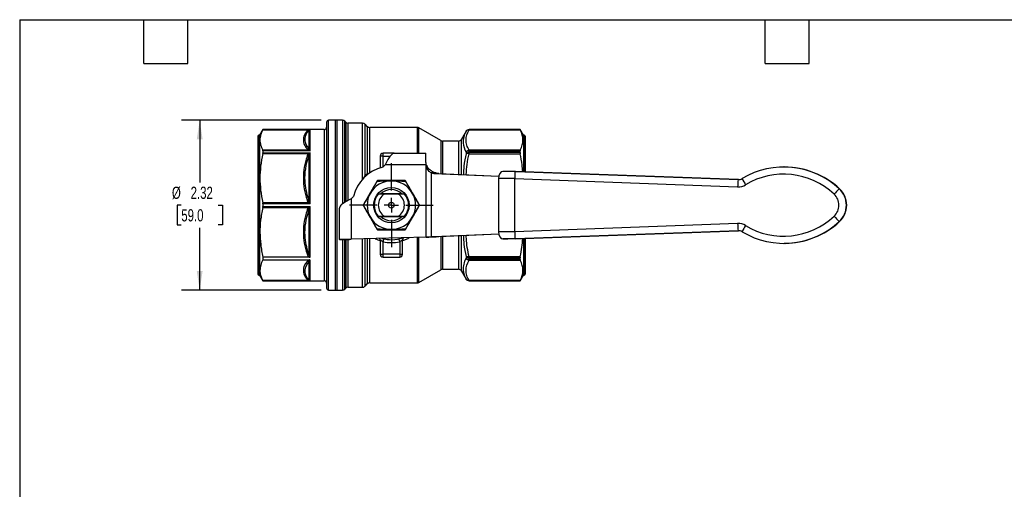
# Model space of a CAD drawing. Header units: inches. Extents: x 0.5 to 21.5, y 0.5 to 16.5.
# Tile 7 of 12: x 0.5 to 14, y 10.1 to 16.5. Entities that reach past the tile are written whole.
import ezdxf

# ---------------------------------------------------------------- set-up
doc = ezdxf.new("R2010")
doc.units = ezdxf.units.IN
doc.header["$LTSCALE"] = 2
doc.header["$MEASUREMENT"] = 0
doc.linetypes.add('SLD-Center', pattern=[0.75, 0.6, -0.05, 0.05, -0.05])
doc.linetypes.add('SLD-Solid', pattern=[0])
doc.layers.add('CENTER', color=40, linetype='SLD-Center')
doc.layers.add('DIMENSIONS', color=140, linetype='SLD-Solid', lineweight=25)
doc.layers.add('TEXT', color=140, linetype='SLD-Solid', lineweight=25)
doc.styles.add('SLDTEXTSTYLE0', font='TXT', dxfattribs={"width": 0.7})
doc.dimstyles.new('SLDDIMSTYLE0', dxfattribs={"dimtxt": 0.169922, "dimasz": 0.26, "dimexe": 0, "dimexo": 0.0625, "dimgap": 0.04248, "dimtad": 0, "dimtih": 1, "dimtoh": 1, "dimrnd": 1e-09, "dimzin": 12, "dimdsep": 46, "dimtxsty": 'SLDTEXTSTYLE0', "dimsah": 1, "dimcen": 0.09, "dimadec": 0, "dimazin": 3, "dimtfac": 1, "dimtofl": 0, "dimtmove": 0, "dimatfit": 3, "dimfxl": 0, "dimfrac": 2, "dimtolj": 1, "dimtzin": 12, "dimarcsym": 0})

# ---------------------------------------------------------------- blocks, each defined once
blk = doc.blocks.new('_D_6')
at = {"layer": 'DIMENSIONS'}
for p, q in [((4.627, 15.126), (2.713, 15.126)), ((2.963, 15.126), (2.963, 14.273)), ((2.711, 13.965), (2.654, 13.965)), ((2.654, 13.965), (2.654, 13.695)), ((3.216, 13.965), (3.273, 13.965)), ((3.273, 13.965), (3.273, 13.695)), ((2.654, 13.695), (2.711, 13.695)), ((2.963, 12.804), (2.963, 13.657)), ((3.273, 13.695), (3.216, 13.695)), ((4.627, 12.804), (2.713, 12.804))]:
    blk.add_line(p, q, dxfattribs=at)
for points in [[(2.963, 15.126), (2.923, 14.866), (3.003, 14.866)], [(2.963, 12.804), (3.003, 13.064), (2.923, 13.064)]]:
    blk.add_solid(points, dxfattribs=at)
at = {"layer": 'DIMENSIONS', "char_height": 0.1667, "attachment_point": 1, "style": 'SLDTEXTSTYLE0'}
for s, insert in [('%%c', (2.583, 14.218)), ('2.32', (2.839, 14.218)), ('59.0', (2.711, 13.91))]:
    blk.add_mtext(s, dxfattribs=dict(at, insert=insert))
blk = doc.blocks.new('SW_CENTERMARKSYMBOL_1')
at = {"layer": 'CENTER', "color": 0}
for p, q in [((0, 0.2), (0, 0.572)), ((-0.2, 0), (-0.572, 0)), ((0, 0), (-0.1, 0)), ((0, 0), (0, 0.1)), ((0, 0), (0, -0.1)), ((0, 0), (0.1, 0)), ((0.2, 0), (0.572, 0)), ((0, -0.2), (0, -0.572))]:
    blk.add_line(p, q, dxfattribs=at)

msp = doc.modelspace()

# ---------------------------------------------------------------- linework, layer by layer
for p, q in [((4.699, 15.099), (4.699, 12.831)), ((4.841, 15.126), (4.727, 15.126)), ((4.727, 12.804), (4.727, 15.126)), ((4.916, 15.126), (4.817, 15.126)), ((4.817, 15.126), (4.817, 12.804)), ((4.841, 15.126), (4.841, 13.521)), ((4.916, 15.126), (4.916, 13.982)), ((4.961, 15.101), (4.949, 15.113)), ((4.949, 14.005), (4.949, 15.113)), ((4.961, 15.101), (4.961, 14.012)), ((3.827, 14.998), (3.782, 14.92)), ((3.826, 14.996), (4.454, 14.996)), ((4.668, 14.998), (3.827, 14.998)), ((3.827, 14.998), (4.476, 14.998)), ((3.827, 14.998), (3.827, 14.998)), ((4.454, 14.986), (4.454, 14.745)), ((4.476, 14.71), (4.476, 14.998)), ((4.668, 14.998), (4.668, 12.932)), ((5.191, 15.087), (4.994, 15.087)), ((4.994, 14.03), (4.994, 15.087)), ((5.191, 14.322), (5.191, 15.087)), ((5.256, 15.042), (5.225, 15.073)), ((5.225, 14.375), (5.225, 15.073)), ((5.256, 15.042), (5.256, 14.396)), ((5.938, 15.028), (5.29, 15.028)), ((5.29, 14.407), (5.29, 15.028)), ((5.938, 15.028), (5.938, 14.674)), ((6.264, 14.847), (5.962, 15.022)), ((5.962, 14.674), (5.962, 15.022)), ((6.607, 14.975), (6.543, 14.865)), ((6.607, 14.975), (6.607, 14.975)), ((7.347, 14.998), (6.648, 14.998)), ((6.648, 14.995), (6.648, 14.998)), ((7.347, 14.998), (6.648, 14.998)), ((6.648, 14.998), (6.648, 14.998)), ((6.648, 14.995), (7.348, 14.995)), ((7.392, 14.92), (7.347, 14.998)), ((7.347, 14.998), (7.347, 14.998)), ((3.758, 14.908), (3.758, 13.022)), ((3.782, 14.92), (3.77, 14.92)), ((3.77, 14.92), (3.77, 13.01)), ((3.782, 14.92), (3.782, 13.01)), ((6.264, 14.847), (6.264, 14.397)), ((6.503, 14.841), (6.288, 14.841)), ((6.288, 14.396), (6.288, 14.841)), ((6.503, 14.841), (6.503, 14.387)), ((6.543, 14.385), (6.543, 14.865)), ((7.404, 14.92), (7.392, 14.92)), ((7.392, 14.92), (7.392, 14.422)), ((7.404, 14.92), (7.404, 14.422)), ((7.416, 14.908), (7.416, 14.422)), ((4.454, 14.716), (3.826, 14.716)), ((3.827, 14.71), (3.827, 14.681)), ((4.476, 14.71), (3.827, 14.71)), ((6.607, 14.691), (6.607, 14.667)), ((6.648, 14.708), (6.648, 14.718)), ((7.348, 14.718), (6.648, 14.718)), ((6.648, 14.683), (6.648, 14.708)), ((6.648, 14.708), (7.347, 14.708)), ((7.347, 14.683), (7.347, 14.708)), ((3.826, 14.671), (4.454, 14.671)), ((3.827, 14.681), (4.476, 14.681)), ((4.454, 14.628), (4.454, 14.048)), ((4.476, 13.985), (4.476, 14.681)), ((5.431, 14.634), (5.431, 14.474)), ((5.471, 14.634), (5.431, 14.634)), ((5.471, 14.634), (5.471, 14.674)), ((5.625, 14.674), (5.471, 14.674)), ((5.471, 14.487), (5.471, 14.634)), ((5.471, 14.634), (5.568, 14.634)), ((5.625, 14.674), (6.057, 14.674)), ((6.057, 14.59), (6.057, 14.674)), ((6.648, 14.669), (6.648, 14.683)), ((7.347, 14.683), (6.648, 14.683)), ((6.648, 14.669), (7.348, 14.669)), ((5.467, 14.483), (5.5, 14.516)), ((6.061, 14.516), (5.5, 14.516)), ((6.061, 13.528), (6.061, 14.516)), ((6.062, 14.516), (6.063, 14.516)), ((6.062, 14.516), (6.062, 14.516)), ((10.33, 14.314), (7.278, 14.426)), ((7.282, 14.426), (7.278, 14.426)), ((7.282, 14.426), (10.334, 14.314)), ((10.96, 14.487), (10.956, 14.487)), ((5.256, 14.396), (5.262, 14.385)), ((6.129, 14.406), (6.129, 13.531)), ((6.198, 14.406), (6.129, 14.406)), ((6.168, 14.398), (7.057, 14.36)), ((6.237, 14.398), (6.168, 14.398)), ((6.237, 14.398), (7.057, 14.363)), ((7.053, 14.328), (7.053, 13.602)), ((7.275, 13.602), (7.275, 14.328)), ((7.275, 14.328), (10.323, 14.216)), ((10.334, 14.314), (10.33, 14.314)), ((11.718, 14.188), (11.714, 14.188)), ((5.034, 14.05), (5.067, 14.083)), ((5.034, 14.05), (5.034, 13.499)), ((5.726, 14.122), (5.444, 14.122)), ((5.445, 14.123), (5.725, 14.123)), ((5.682, 14.116), (5.487, 14.116)), ((4.454, 13.997), (3.826, 13.997)), ((3.826, 13.933), (4.454, 13.933)), ((3.827, 13.985), (3.827, 13.945)), ((4.476, 13.985), (3.827, 13.985)), ((3.827, 13.945), (4.476, 13.945)), ((4.454, 13.882), (4.454, 13.302)), ((4.476, 13.257), (4.476, 13.945)), ((4.876, 13.496), (4.876, 13.925)), ((5.444, 13.808), (5.726, 13.808)), ((5.725, 13.807), (5.445, 13.807)), ((5.487, 13.814), (5.682, 13.814)), ((11.718, 13.742), (11.714, 13.742)), ((10.323, 13.714), (7.275, 13.602)), ((7.278, 13.503), (10.33, 13.616)), ((10.334, 13.616), (7.283, 13.503)), ((10.33, 13.616), (10.334, 13.616)), ((4.841, 13.521), (4.841, 12.804)), ((5.014, 13.496), (4.876, 13.496)), ((4.876, 13.496), (4.876, 13.493)), ((5.014, 13.493), (4.876, 13.493)), ((4.916, 13.493), (4.916, 12.804)), ((4.949, 12.817), (4.949, 13.493)), ((4.961, 13.493), (4.961, 12.829)), ((4.994, 12.843), (4.994, 13.493)), ((5.014, 13.496), (5.014, 13.493)), ((6.061, 13.528), (5.034, 13.499)), ((5.191, 12.843), (5.191, 13.504)), ((5.225, 12.857), (5.225, 13.505)), ((5.256, 13.506), (5.256, 12.888)), ((5.29, 12.902), (5.29, 13.506)), ((5.431, 13.491), (5.431, 13.296)), ((5.738, 13.296), (5.738, 13.491)), ((5.938, 13.524), (5.938, 12.902)), ((5.962, 12.908), (5.962, 13.525)), ((6.168, 13.532), (6.129, 13.531)), ((6.129, 13.531), (6.198, 13.531)), ((7.057, 13.57), (6.168, 13.532)), ((6.237, 13.532), (6.168, 13.532)), ((6.237, 13.532), (6.198, 13.531)), ((7.057, 13.567), (6.237, 13.532)), ((6.264, 13.533), (6.264, 13.083)), ((6.288, 13.089), (6.288, 13.534)), ((6.503, 13.543), (6.503, 13.089)), ((6.543, 13.065), (6.543, 13.545)), ((7.11, 13.503), (7.178, 13.503)), ((7.283, 13.503), (7.278, 13.503)), ((7.392, 13.507), (7.392, 13.01)), ((7.404, 13.508), (7.404, 13.01)), ((7.416, 13.508), (7.416, 13.022)), ((5.471, 13.296), (5.471, 13.466)), ((5.699, 13.466), (5.699, 13.296)), ((10.956, 13.443), (10.96, 13.443)), ((3.827, 13.253), (3.827, 13.216)), ((4.46, 13.253), (3.827, 13.253)), ((3.827, 13.216), (4.46, 13.216)), ((4.476, 12.932), (4.476, 13.212)), ((5.431, 13.296), (5.471, 13.296)), ((5.699, 13.296), (5.471, 13.296)), ((5.471, 13.256), (5.471, 13.296)), ((5.471, 13.256), (5.699, 13.256)), ((5.699, 13.296), (5.738, 13.296)), ((5.699, 13.296), (5.699, 13.256)), ((6.607, 13.263), (6.607, 13.239)), ((7.348, 13.261), (6.648, 13.261)), ((6.648, 13.247), (6.648, 13.261)), ((6.648, 13.247), (7.347, 13.247)), ((6.648, 13.222), (6.648, 13.247)), ((7.347, 13.222), (6.648, 13.222)), ((6.648, 13.212), (6.648, 13.222)), ((6.648, 13.212), (7.348, 13.212)), ((7.347, 13.222), (7.347, 13.247)), ((4.454, 13.185), (4.454, 12.944)), ((5.962, 12.908), (6.264, 13.083)), ((6.288, 13.089), (6.503, 13.089)), ((3.77, 13.01), (3.782, 13.01)), ((3.782, 13.01), (3.827, 12.932)), ((4.454, 12.934), (3.826, 12.934)), ((6.543, 13.065), (6.607, 12.955)), ((6.607, 12.955), (6.607, 12.955)), ((7.348, 12.935), (6.648, 12.935)), ((6.648, 12.932), (6.648, 12.935)), ((7.347, 12.932), (7.392, 13.01)), ((7.392, 13.01), (7.404, 13.01)), ((3.827, 12.932), (4.668, 12.932)), ((3.827, 12.932), (3.827, 12.932)), ((4.476, 12.932), (3.827, 12.932)), ((4.727, 12.804), (4.841, 12.804)), ((4.817, 12.804), (4.916, 12.804)), ((4.949, 12.817), (4.961, 12.829)), ((4.994, 12.843), (5.191, 12.843)), ((5.225, 12.857), (5.256, 12.888)), ((5.29, 12.902), (5.938, 12.902)), ((6.648, 12.932), (7.347, 12.932)), ((6.648, 12.932), (7.347, 12.932)), ((6.648, 12.932), (6.648, 12.932)), ((7.347, 12.932), (7.347, 12.932))]:
    msp.add_line(p, q)
at = {"flags": 128}
for points in [[(7.278, 14.426), (7.256, 14.426), (7.234, 14.426), (7.212, 14.426), (7.19, 14.426), (7.169, 14.426), (7.149, 14.426), (7.129, 14.426), (7.11, 14.426)], [(7.275, 14.328), (7.245, 14.328), (7.216, 14.328), (7.187, 14.328), (7.159, 14.328), (7.131, 14.328), (7.104, 14.328), (7.078, 14.328), (7.053, 14.328)], [(7.275, 13.602), (7.245, 13.602), (7.216, 13.602), (7.187, 13.602), (7.159, 13.602), (7.131, 13.602), (7.104, 13.602), (7.078, 13.602), (7.053, 13.602)], [(7.278, 13.503), (7.256, 13.503), (7.234, 13.503), (7.212, 13.503), (7.19, 13.503), (7.169, 13.503), (7.149, 13.503), (7.129, 13.503), (7.11, 13.503)], [(7.283, 13.503), (7.269, 13.503), (7.255, 13.503), (7.241, 13.503), (7.228, 13.503), (7.215, 13.503), (7.202, 13.503), (7.19, 13.503), (7.178, 13.503)]]:
    msp.add_lwpolyline(points, dxfattribs=at)
for radius in [0.242, 0.0394, 0.00511]:
    msp.add_circle((5.585, 13.965), radius)
for centre, radius, start, end in [((4.727, 15.099), 0.0276, 90, 180), ((4.916, 15.079), 0.0472, 45, 90), ((4.994, 15.134), 0.0472, 225, 270), ((4.668, 15.03), 0.0315, 270, 0), ((5.191, 15.04), 0.0472, 45, 90), ((5.29, 15.075), 0.0472, 225, 270), ((5.938, 14.981), 0.0472, 60, 90), ((6.648, 14.951), 0.0472, 90, 150), ((6.648, 14.951), 0.0472, 89.9985, 149.9946), ((3.77, 14.908), 0.0118, 90, 180), ((6.288, 14.888), 0.0472, 240, 270), ((6.503, 14.888), 0.0472, 270, 330), ((7.404, 14.908), 0.0118, 0, 90), ((6.646, 14.655), 0.0526, 87.6544, 137.4232), ((5.471, 14.634), 0.0394, 90, 180), ((6.646, 14.63), 0.0535, 87.5324, 136.2063), ((5.585, 13.965), 0.531, 102.8396, 167.1604), ((10.956, 13.376), 1.111, 47.0085, 120.9951), ((10.96, 13.375), 1.111, 47.0108, 89.9973), ((5.585, 13.965), 0.331, 90, 150), ((5.396, 14.292), 0.00787, 90, 150), ((5.585, 13.965), 0.331, 30, 90), ((5.774, 14.292), 0.00787, 30, 90), ((6.173, 14.518), 0.12, 248.5938, 267.4995), ((6.242, 14.518), 0.12, 248.5938, 267.4995), ((11.035, 14.214), 0.712, 171.9271, 179.8702), ((10.334, 14.412), 0.0983, 267.892, 300.996), ((11.08, 14.661), 0.771, 205.6236, 212.8121), ((10.953, 13.376), 1.013, 47.0085, 120.9952), ((5.585, 13.965), 0.212, 45.784, 133.9556), ((10.33, 14.412), 0.197, 267.892, 300.996), ((12.429, 13.418), 1.051, 132.8727, 138.3666), ((11.506, 13.965), 0.305, 312.9963, 47.0081), ((11.51, 13.965), 0.305, 312.9963, 47.0081), ((5.585, 13.965), 0.331, 150, 210), ((5.585, 13.965), 0.236, 140.3943, 219.6057), ((5.585, 13.965), 0.179, 122.9193, 237.0807), ((5.585, 13.965), 0.179, 302.9193, 57.0807), ((5.585, 13.965), 0.236, 320.3943, 39.6057), ((5.585, 13.965), 0.331, 330, 30), ((11.502, 13.965), 0.207, 312.9963, 47.0082), ((5.208, 13.965), 0.00787, 150, 210), ((5.962, 13.965), 0.00787, 330, 30), ((5.585, 13.965), 0.331, 210, 270), ((5.585, 13.965), 0.212, 225.8704, 314.0252), ((5.585, 13.965), 0.331, 270, 330), ((10.956, 14.554), 1.111, 239.0094, 312.9958), ((10.953, 14.554), 1.013, 239.0093, 312.996), ((10.96, 14.555), 1.111, 270.0027, 312.9936), ((12.429, 14.512), 1.051, 221.6379, 227.1314), ((5.396, 13.638), 0.00787, 210, 270), ((5.774, 13.638), 0.00787, 270, 330), ((10.33, 13.518), 0.197, 59.0084, 92.1124), ((11.035, 13.716), 0.712, 180.1343, 188.0773), ((10.334, 13.518), 0.0983, 59.0084, 92.1124), ((11.08, 13.269), 0.771, 147.1923, 154.3811), ((5.585, 13.965), 0.472, 253.941, 289.2363), ((5.585, 13.965), 0.512, 257.1102, 282.8898), ((5.471, 13.296), 0.0394, 180, 270), ((5.699, 13.296), 0.0394, 270, 0), ((6.646, 13.3), 0.0535, 223.7937, 272.4676), ((6.646, 13.275), 0.0526, 222.5768, 272.3456), ((6.288, 13.042), 0.0472, 90, 120), ((6.503, 13.042), 0.0472, 30, 90), ((3.77, 13.022), 0.0118, 180, 270), ((6.648, 12.979), 0.0472, 210, 270), ((6.648, 12.979), 0.0472, 210.0054, 270.0015), ((7.404, 13.022), 0.0118, 270, 0), ((4.668, 12.9), 0.0315, 0, 90), ((4.727, 12.831), 0.0276, 180, 270), ((4.916, 12.851), 0.0472, 270, 315), ((4.994, 12.796), 0.0472, 90, 135), ((5.191, 12.89), 0.0472, 270, 315), ((5.29, 12.855), 0.0472, 90, 135), ((5.938, 12.949), 0.0472, 270, 300)]:
    msp.add_arc(centre, radius, start, end)
for centre, ratio, start_param, end_param in [((7.11, 14.328), 0.57537, 6.283184, 7.85398), ((7.278, 14.328), 0.034876, 6.283184, 7.85398), ((7.11, 13.602), 0.57537, 1.570795, 3.141591), ((7.278, 13.602), 0.034876, 1.570795, 3.141591)]:
    msp.add_ellipse(centre, major_axis=(0, 0.0985), ratio=ratio, start_param=start_param, end_param=end_param)
for points, knots in [([(3.826, 14.996), (3.813, 14.971), (3.803, 14.947), (3.791, 14.901), (3.787, 14.879), (3.787, 14.834), (3.791, 14.811), (3.803, 14.765), (3.813, 14.741), (3.826, 14.716)], [0, 0, 0, 0, 0.25, 0.25, 0.5, 0.5, 0.75, 0.75, 1, 1, 1, 1]), ([(4.431, 14.979), (4.4, 14.939), (4.381, 14.898), (4.381, 14.835), (4.385, 14.815), (4.403, 14.773), (4.416, 14.753), (4.431, 14.733)], [0, 0, 0, 0, 0.5, 0.5, 0.75, 0.75, 1, 1, 1, 1]), ([(4.454, 14.745), (4.426, 14.778), (4.385, 14.858), (4.417, 14.941), (4.454, 14.986)], [0, 0, 0, 0, 0.707436, 1.650685, 1.650685, 1.650685, 1.650685]), ([(4.465, 14.996), (4.468, 14.997), (4.472, 14.998), (4.476, 14.998), (4.476, 14.998), (4.476, 14.998)], [-0.08206181, -0.08206181, -0.08206181, -0.08206181, -0.00159889, -0.00159889, 0, 0, 0, 0]), ([(6.607, 14.975), (6.578, 14.923), (6.553, 14.828), (6.585, 14.732), (6.607, 14.691)], [1.467113, 1.467113, 1.467113, 1.467113, 2.526293, 3.320679, 3.320679, 3.320679, 3.320679]), ([(6.607, 14.975), (6.608, 14.976), (6.609, 14.977), (6.611, 14.98), (6.612, 14.982), (6.615, 14.985), (6.619, 14.988), (6.626, 14.992), (6.634, 14.994), (6.641, 14.995), (6.645, 14.995), (6.647, 14.995), (6.648, 14.995)], [0, 0, 0, 0, 0.0689, 0.13357, 0.194009, 0.250235, 0.384192, 0.500323, 0.749837, 0.874882, 0.937338, 1, 1, 1, 1]), ([(6.648, 14.718), (6.635, 14.74), (6.625, 14.763), (6.612, 14.81), (6.608, 14.833), (6.608, 14.903), (6.623, 14.949), (6.648, 14.995)], [0, 0, 0, 0, 0.25, 0.25, 0.5, 0.5, 1, 1, 1, 1]), ([(7.348, 14.718), (7.361, 14.742), (7.371, 14.766), (7.383, 14.811), (7.386, 14.834), (7.386, 14.878), (7.383, 14.901), (7.371, 14.947), (7.361, 14.97), (7.348, 14.995)], [0, 0, 0, 0, 0.25, 0.25, 0.5, 0.5, 0.75, 0.75, 1, 1, 1, 1]), ([(4.476, 14.71), (4.476, 14.71), (4.476, 14.71), (4.472, 14.715), (4.468, 14.72), (4.465, 14.724)], [-0.00159889, -0.00159889, -0.00159889, -0.00159889, 0, 0, 0.08046292, 0.08046292, 0.08046292, 0.08046292]), ([(3.826, 14.671), (3.813, 14.611), (3.803, 14.554), (3.791, 14.443), (3.787, 14.388), (3.787, 14.28), (3.791, 14.225), (3.803, 14.114), (3.813, 14.057), (3.826, 13.997)], [0, 0, 0, 0, 0.25, 0.25, 0.5, 0.5, 0.75, 0.75, 1, 1, 1, 1]), ([(4.431, 14.631), (4.4, 14.535), (4.381, 14.435), (4.381, 14.284), (4.385, 14.234), (4.403, 14.134), (4.416, 14.085), (4.431, 14.038)], [0, 0, 0, 0, 0.5, 0.5, 0.75, 0.75, 1, 1, 1, 1]), ([(4.454, 14.048), (4.426, 14.128), (4.385, 14.323), (4.417, 14.521), (4.454, 14.628)], [0, 0, 0, 0, 0.707444, 1.650702, 1.650702, 1.650702, 1.650702]), ([(4.465, 14.664), (4.468, 14.67), (4.472, 14.676), (4.476, 14.681), (4.476, 14.681), (4.476, 14.681)], [-0.08206183, -0.08206183, -0.08206183, -0.08206183, -0.00160097, -0.00160097, 0, 0, 0, 0]), ([(5.625, 14.674), (5.619, 14.674), (5.613, 14.672), (5.596, 14.665), (5.584, 14.655), (5.561, 14.627), (5.55, 14.609), (5.531, 14.578), (5.525, 14.566), (5.516, 14.547), (5.512, 14.541), (5.506, 14.529), (5.503, 14.522), (5.5, 14.516)], [0, 0, 0, 0, 0.0980473, 0.0980473, 0.2946367, 0.2946367, 0.4912168, 0.4912168, 0.5987893, 0.5987893, 0.6525266, 0.6525266, 0.7062656, 0.7062656, 0.7062656, 0.7062656]), ([(6.062, 14.516), (6.062, 14.519), (6.061, 14.524), (6.061, 14.531), (6.06, 14.539), (6.059, 14.547), (6.059, 14.554), (6.058, 14.562), (6.058, 14.569), (6.058, 14.576), (6.057, 14.583), (6.057, 14.588), (6.057, 14.59)], [0, 0, 0, 0, 0.09923, 0.198585, 0.298084, 0.397741, 0.497576, 0.597605, 0.697846, 0.798314, 0.899026, 1, 1, 1, 1]), ([(6.607, 14.667), (6.595, 14.611), (6.576, 14.517), (6.572, 14.422), (6.571, 14.384)], [0, 0, 0, 0, 0.602591, 1, 1, 1, 1]), ([(6.61, 14.382), (6.612, 14.429), (6.618, 14.525), (6.638, 14.62), (6.648, 14.669)], [0, 0, 0, 0, 0.486328, 1, 1, 1, 1]), ([(7.382, 14.423), (7.38, 14.454), (7.375, 14.537), (7.359, 14.618), (7.348, 14.669)], [0, 0, 0, 0, 0.381687, 1, 1, 1, 1]), ([(6.129, 14.406), (6.125, 14.409), (6.121, 14.412), (6.112, 14.418), (6.108, 14.422), (6.097, 14.434), (6.09, 14.443), (6.079, 14.463), (6.074, 14.473), (6.067, 14.494), (6.064, 14.505), (6.062, 14.516)], [0, 0, 0, 0, 0.125, 0.125, 0.25, 0.25, 0.5, 0.5, 0.75, 0.75, 1, 1, 1, 1]), ([(6.063, 14.516), (6.066, 14.509), (6.069, 14.502), (6.077, 14.488), (6.081, 14.482), (6.091, 14.47), (6.096, 14.464), (6.108, 14.454), (6.114, 14.449), (6.132, 14.435), (6.145, 14.427), (6.172, 14.415), (6.185, 14.41), (6.198, 14.406)], [0, 0, 0, 0, 0.125, 0.125, 0.25, 0.25, 0.375, 0.375, 0.5, 0.5, 0.75, 0.75, 1, 1, 1, 1]), ([(5.389, 14.296), (5.359, 14.243), (5.327, 14.187), (5.279, 14.105), (5.263, 14.077), (5.232, 14.023), (5.216, 13.995), (5.201, 13.969)], [0, 0, 0, 0, 0.5, 0.5, 0.75, 0.75, 1, 1, 1, 1]), ([(5.225, 14.375), (5.22, 14.365), (5.213, 14.351), (5.205, 14.335), (5.203, 14.33)], [0, 0, 0, 0, 0.716218, 1, 1, 1, 1]), ([(5.225, 14.375), (5.227, 14.371), (5.229, 14.366), (5.233, 14.363), (5.234, 14.362)], [0, 0, 0, 0, 0.810451, 1, 1, 1, 1]), ([(5.272, 14.391), (5.272, 14.392), (5.269, 14.392), (5.263, 14.393), (5.258, 14.395), (5.256, 14.396)], [0, 0, 0, 0, 0.021343, 0.510671, 1, 1, 1, 1]), ([(5.394, 14.295), (5.393, 14.296), (5.391, 14.296), (5.39, 14.296), (5.389, 14.296)], [0, 0, 0, 0, 0.571429, 1, 1, 1, 1]), ([(5.396, 14.3), (5.396, 14.3), (5.395, 14.299), (5.394, 14.297), (5.394, 14.295)], [0, 0, 0, 0, 0.428571, 1, 1, 1, 1]), ([(5.394, 14.295), (5.447, 14.295), (5.511, 14.296), (5.576, 14.296), (5.585, 14.296)], [0, 0, 0, 0, 0.4167723, 0.4861937, 0.4861937, 0.4861937, 0.4861937]), ([(5.774, 14.3), (5.712, 14.3), (5.649, 14.3), (5.553, 14.3), (5.521, 14.3), (5.458, 14.3), (5.427, 14.3), (5.396, 14.3)], [0, 0, 0, 0, 0.5, 0.5, 0.75, 0.75, 1, 1, 1, 1]), ([(5.776, 14.295), (5.775, 14.297), (5.775, 14.299), (5.774, 14.3), (5.774, 14.3)], [0, 0, 0, 0, 0.571429, 1, 1, 1, 1]), ([(5.78, 14.296), (5.78, 14.296), (5.779, 14.296), (5.777, 14.296), (5.776, 14.295)], [0, 0, 0, 0, 0.428571, 1, 1, 1, 1]), ([(5.776, 14.295), (5.802, 14.249), (5.835, 14.194), (5.867, 14.138), (5.871, 14.13)], [0, 0, 0, 0, 0.4167723, 0.4861937, 0.4861937, 0.4861937, 0.4861937]), ([(5.969, 13.969), (5.938, 14.022), (5.907, 14.077), (5.859, 14.16), (5.843, 14.187), (5.811, 14.242), (5.796, 14.269), (5.78, 14.296)], [0, 0, 0, 0, 0.5, 0.5, 0.75, 0.75, 1, 1, 1, 1]), ([(5.034, 14.05), (5.022, 14.045), (5.011, 14.039), (4.977, 14.021), (4.956, 14.01), (4.92, 13.986), (4.905, 13.975), (4.888, 13.957), (4.884, 13.95), (4.879, 13.941), (4.878, 13.938), (4.877, 13.931), (4.876, 13.928), (4.876, 13.925)], [0, 0, 0, 0, 0.0980473, 0.0980473, 0.2946367, 0.2946367, 0.4912168, 0.4912168, 0.5987893, 0.5987893, 0.6525266, 0.6525266, 0.7062656, 0.7062656, 0.7062656, 0.7062656]), ([(5.204, 13.965), (5.23, 14.011), (5.262, 14.067), (5.294, 14.122), (5.299, 14.13)], [0, 0, 0, 0, 0.4166628, 0.4861561, 0.4861561, 0.4861561, 0.4861561]), ([(5.487, 14.116), (5.475, 14.116), (5.462, 14.116), (5.434, 14.116), (5.419, 14.116), (5.403, 14.116)], [0, 0, 0, 0, 0.5, 0.5, 1, 1, 1, 1]), ([(5.767, 14.116), (5.751, 14.116), (5.736, 14.116), (5.708, 14.116), (5.695, 14.116), (5.682, 14.116)], [0, 0, 0, 0, 0.5, 0.5, 1, 1, 1, 1]), ([(3.826, 13.933), (3.813, 13.873), (3.803, 13.815), (3.79, 13.703), (3.787, 13.648), (3.788, 13.539), (3.791, 13.484), (3.804, 13.371), (3.814, 13.314), (3.827, 13.253)], [0, 0, 0, 0, 0.25, 0.25, 0.5, 0.5, 0.75, 0.75, 1, 1, 1, 1]), ([(4.431, 13.892), (4.4, 13.797), (4.381, 13.696), (4.381, 13.546), (4.385, 13.495), (4.403, 13.396), (4.416, 13.347), (4.431, 13.299)], [0, 0, 0, 0, 0.5, 0.5, 0.75, 0.75, 1, 1, 1, 1]), ([(4.454, 13.302), (4.426, 13.382), (4.385, 13.578), (4.417, 13.775), (4.454, 13.882)], [0, 0, 0, 0, 0.707436, 1.650685, 1.650685, 1.650685, 1.650685]), ([(4.476, 13.985), (4.476, 13.986), (4.476, 13.986), (4.472, 13.993), (4.468, 14.001), (4.465, 14.008)], [-0.00160097, -0.00160097, -0.00160097, -0.00160097, 0, 0, 0.08046087, 0.08046087, 0.08046087, 0.08046087]), ([(4.465, 13.922), (4.468, 13.929), (4.472, 13.937), (4.476, 13.944), (4.476, 13.945), (4.476, 13.945)], [-0.08206188, -0.08206188, -0.08206188, -0.08206188, -0.00160652, -0.00160652, 0, 0, 0, 0]), ([(5.201, 13.969), (5.201, 13.969), (5.201, 13.968), (5.202, 13.966), (5.204, 13.965)], [0, 0, 0, 0, 0.428571, 1, 1, 1, 1]), ([(5.204, 13.965), (5.202, 13.964), (5.201, 13.962), (5.201, 13.961), (5.201, 13.961)], [0, 0, 0, 0, 0.571429, 1, 1, 1, 1]), ([(5.201, 13.961), (5.231, 13.908), (5.263, 13.853), (5.311, 13.77), (5.327, 13.743), (5.358, 13.688), (5.374, 13.661), (5.389, 13.634)], [0, 0, 0, 0, 0.5, 0.5, 0.75, 0.75, 1, 1, 1, 1]), ([(5.78, 13.634), (5.796, 13.661), (5.811, 13.688), (5.843, 13.743), (5.859, 13.77), (5.907, 13.853), (5.938, 13.908), (5.969, 13.961)], [0, 0, 0, 0, 0.25, 0.25, 0.5, 0.5, 1, 1, 1, 1]), ([(5.966, 13.965), (5.967, 13.966), (5.969, 13.968), (5.969, 13.969), (5.969, 13.969)], [0, 0, 0, 0, 0.571429, 1, 1, 1, 1]), ([(5.969, 13.961), (5.969, 13.961), (5.969, 13.962), (5.967, 13.964), (5.966, 13.965)], [0, 0, 0, 0, 0.428571, 1, 1, 1, 1]), ([(5.394, 13.635), (5.368, 13.681), (5.335, 13.736), (5.303, 13.792), (5.299, 13.8)], [0, 0, 0, 0, 0.4167723, 0.4861937, 0.4861937, 0.4861937, 0.4861937]), ([(5.403, 13.814), (5.419, 13.814), (5.434, 13.814), (5.462, 13.814), (5.475, 13.814), (5.487, 13.814)], [0, 0, 0, 0, 0.5, 0.5, 1, 1, 1, 1]), ([(5.682, 13.814), (5.695, 13.814), (5.708, 13.814), (5.736, 13.814), (5.751, 13.814), (5.767, 13.814)], [0, 0, 0, 0, 0.5, 0.5, 1, 1, 1, 1]), ([(5.871, 13.8), (5.867, 13.792), (5.834, 13.736), (5.802, 13.681), (5.776, 13.635)], [0.4860346, 0.4860346, 0.4860346, 0.4860346, 0.5555504, 0.9722131, 0.9722131, 0.9722131, 0.9722131]), ([(5.389, 13.634), (5.39, 13.634), (5.391, 13.634), (5.393, 13.634), (5.394, 13.635)], [0, 0, 0, 0, 0.428571, 1, 1, 1, 1]), ([(5.585, 13.634), (5.576, 13.634), (5.511, 13.634), (5.447, 13.635), (5.394, 13.635)], [0.486049, 0.486049, 0.486049, 0.486049, 0.5556964, 0.9724687, 0.9724687, 0.9724687, 0.9724687]), ([(5.394, 13.635), (5.394, 13.633), (5.395, 13.631), (5.396, 13.63), (5.396, 13.63)], [0, 0, 0, 0, 0.571429, 1, 1, 1, 1]), ([(5.396, 13.63), (5.427, 13.63), (5.458, 13.63), (5.521, 13.63), (5.553, 13.63), (5.649, 13.63), (5.712, 13.63), (5.774, 13.63)], [0, 0, 0, 0, 0.25, 0.25, 0.5, 0.5, 1, 1, 1, 1]), ([(5.774, 13.63), (5.774, 13.63), (5.775, 13.631), (5.775, 13.633), (5.776, 13.635)], [0, 0, 0, 0, 0.428571, 1, 1, 1, 1]), ([(5.776, 13.635), (5.777, 13.634), (5.779, 13.634), (5.78, 13.634), (5.78, 13.634)], [0, 0, 0, 0, 0.571429, 1, 1, 1, 1]), ([(4.876, 13.496), (4.876, 13.496), (4.877, 13.496), (4.883, 13.497), (4.891, 13.497), (4.914, 13.497), (4.928, 13.498), (4.958, 13.498), (4.972, 13.498), (5.002, 13.499), (5.018, 13.499), (5.034, 13.499)], [0, 0, 0, 0, 0.0780023, 0.0780023, 0.2342995, 0.2342995, 0.3905886, 0.3905886, 0.510228, 0.510228, 0.6298669, 0.6298669, 0.6298669, 0.6298669]), ([(5.362, 13.508), (5.364, 13.507), (5.385, 13.496), (5.41, 13.49), (5.431, 13.484)], [0, 0, 0, 0, 0.094408, 1, 1, 1, 1]), ([(5.431, 13.491), (5.431, 13.495), (5.431, 13.502), (5.427, 13.508), (5.426, 13.51)], [0, 0, 0, 0, 0.57392, 1, 1, 1, 1]), ([(5.471, 13.466), (5.47, 13.467), (5.468, 13.468), (5.464, 13.469), (5.46, 13.472), (5.454, 13.475), (5.449, 13.478), (5.445, 13.481), (5.441, 13.483), (5.438, 13.485), (5.435, 13.488), (5.433, 13.49), (5.432, 13.491), (5.431, 13.491), (5.431, 13.491)], [0, 0, 0, 0, 0.050098, 0.109336, 0.177731, 0.255295, 0.412859, 0.512332, 0.518438, 0.631965, 0.736215, 0.831767, 0.91937, 1, 1, 1, 1]), ([(5.48, 13.504), (5.48, 13.504), (5.479, 13.5), (5.475, 13.486), (5.473, 13.476), (5.471, 13.466)], [0, 0, 0, 0, 0.5, 0.5, 1, 1, 1, 1]), ([(5.699, 13.466), (5.697, 13.476), (5.695, 13.486), (5.691, 13.5), (5.69, 13.504), (5.69, 13.504)], [0, 0, 0, 0, 0.5, 0.5, 1, 1, 1, 1]), ([(5.738, 13.491), (5.738, 13.491), (5.738, 13.491), (5.738, 13.491), (5.737, 13.49), (5.737, 13.489), (5.735, 13.488), (5.732, 13.486), (5.728, 13.483), (5.722, 13.479), (5.715, 13.475), (5.709, 13.471), (5.704, 13.468), (5.701, 13.467), (5.699, 13.466)], [0, 0, 0, 0, 0.04477, 0.090502, 0.137367, 0.185527, 0.23513, 0.348617, 0.481919, 0.578047, 0.742115, 0.843521, 0.929473, 1, 1, 1, 1]), ([(5.751, 13.519), (5.749, 13.517), (5.744, 13.512), (5.74, 13.503), (5.739, 13.495), (5.738, 13.491)], [0, 0, 0, 0, 0.269004, 0.634502, 1, 1, 1, 1]), ([(5.741, 13.485), (5.759, 13.49), (5.791, 13.499), (5.82, 13.515), (5.833, 13.522)], [0, 0, 0, 0, 0.554308, 1, 1, 1, 1]), ([(6.061, 13.528), (6.073, 13.528), (6.085, 13.529), (6.108, 13.53), (6.119, 13.53), (6.129, 13.531)], [0, 0, 0, 0, 0.0918336, 0.0918336, 0.1836671, 0.1836671, 0.1836671, 0.1836671]), ([(6.198, 13.531), (6.177, 13.53), (6.155, 13.53), (6.109, 13.529), (6.085, 13.528), (6.061, 13.528)], [0, 0, 0, 0, 0.1835574, 0.1835574, 0.3671149, 0.3671149, 0.3671149, 0.3671149]), ([(6.571, 13.546), (6.572, 13.508), (6.576, 13.413), (6.595, 13.319), (6.607, 13.263)], [0, 0, 0, 0, 0.397409, 1, 1, 1, 1]), ([(6.648, 13.261), (6.64, 13.303), (6.623, 13.385), (6.611, 13.481), (6.611, 13.535), (6.61, 13.548)], [0, 0, 0, 0, 0.435814, 0.871271, 1, 1, 1, 1]), ([(7.348, 13.261), (7.357, 13.304), (7.374, 13.386), (7.38, 13.468), (7.383, 13.507)], [0, 0, 0, 0, 0.528062, 1, 1, 1, 1]), ([(3.827, 13.216), (3.814, 13.191), (3.804, 13.167), (3.791, 13.12), (3.788, 13.098), (3.787, 13.052), (3.79, 13.03), (3.803, 12.983), (3.813, 12.959), (3.826, 12.934)], [0, 0, 0, 0, 0.25, 0.25, 0.5, 0.5, 0.75, 0.75, 1, 1, 1, 1]), ([(4.431, 13.299), (4.434, 13.291), (4.438, 13.282), (4.445, 13.27), (4.447, 13.266), (4.453, 13.259), (4.456, 13.256), (4.46, 13.253)], [0, 0, 0, 0, 0.5, 0.5, 0.75, 0.75, 1, 1, 1, 1]), ([(4.46, 13.216), (4.456, 13.215), (4.453, 13.213), (4.447, 13.21), (4.444, 13.209), (4.438, 13.204), (4.434, 13.2), (4.431, 13.197)], [0, 0, 0, 0, 0.25, 0.25, 0.5, 0.5, 1, 1, 1, 1]), ([(4.476, 13.257), (4.472, 13.257), (4.466, 13.263), (4.459, 13.28), (4.455, 13.293), (4.454, 13.302)], [-0.2980604, -0.2980604, -0.2980604, -0.2980604, -0.2433855, -0.1887106, -0.1066982, -0.1066982, -0.1066982, -0.1066982]), ([(4.454, 13.185), (4.456, 13.191), (4.459, 13.2), (4.467, 13.209), (4.472, 13.212), (4.476, 13.212)], [-0.1913616, -0.1913616, -0.1913616, -0.1913616, -0.0820121, -0.0546748, 0, 0, 0, 0]), ([(4.46, 13.253), (4.46, 13.253), (4.461, 13.253), (4.462, 13.253), (4.463, 13.253), (4.466, 13.253), (4.468, 13.254), (4.472, 13.255), (4.474, 13.256), (4.475, 13.257), (4.476, 13.257)], [0, 0, 0, 0, 0.027852, 0.090473, 0.18577, 0.309676, 0.45659, 0.708776, 0.882878, 1, 1, 1, 1]), ([(4.476, 13.212), (4.475, 13.212), (4.474, 13.213), (4.472, 13.214), (4.469, 13.215), (4.466, 13.216), (4.463, 13.216), (4.461, 13.216), (4.46, 13.216), (4.46, 13.216)], [0, 0, 0, 0, 0.111373, 0.266152, 0.478781, 0.684958, 0.848722, 0.956429, 1, 1, 1, 1]), ([(6.607, 13.239), (6.578, 13.185), (6.553, 13.088), (6.585, 12.994), (6.607, 12.955)], [1.467113, 1.467113, 1.467113, 1.467113, 2.526293, 3.320679, 3.320679, 3.320679, 3.320679]), ([(6.648, 13.261), (6.647, 13.261), (6.644, 13.261), (6.64, 13.26), (6.636, 13.26), (6.632, 13.259), (6.628, 13.259), (6.624, 13.259), (6.621, 13.259), (6.618, 13.26), (6.615, 13.26), (6.612, 13.261), (6.609, 13.262), (6.608, 13.263), (6.607, 13.263)], [0, 0, 0, 0, 0.08445, 0.167801, 0.250302, 0.332221, 0.413835, 0.495431, 0.577294, 0.659706, 0.742937, 0.827243, 0.912861, 1, 1, 1, 1]), ([(6.648, 12.935), (6.635, 12.958), (6.625, 12.981), (6.612, 13.027), (6.608, 13.051), (6.608, 13.12), (6.623, 13.167), (6.648, 13.212)], [0, 0, 0, 0, 0.25, 0.25, 0.5, 0.5, 1, 1, 1, 1]), ([(7.348, 12.935), (7.361, 12.96), (7.371, 12.983), (7.383, 13.029), (7.386, 13.052), (7.386, 13.096), (7.383, 13.119), (7.371, 13.164), (7.361, 13.188), (7.348, 13.212)], [0, 0, 0, 0, 0.25, 0.25, 0.5, 0.5, 0.75, 0.75, 1, 1, 1, 1]), ([(4.431, 13.197), (4.4, 13.157), (4.381, 13.116), (4.381, 13.053), (4.385, 13.032), (4.403, 12.991), (4.416, 12.971), (4.431, 12.951)], [0, 0, 0, 0, 0.5, 0.5, 0.75, 0.75, 1, 1, 1, 1]), ([(4.454, 12.944), (4.426, 12.978), (4.385, 13.06), (4.417, 13.141), (4.454, 13.185)], [0, 0, 0, 0, 0.707444, 1.650702, 1.650702, 1.650702, 1.650702]), ([(4.476, 12.932), (4.476, 12.932), (4.476, 12.932), (4.472, 12.932), (4.468, 12.933), (4.465, 12.934)], [-0.00160954, -0.00160954, -0.00160954, -0.00160954, 0, 0, 0.08045236, 0.08045236, 0.08045236, 0.08045236]), ([(6.648, 12.935), (6.647, 12.935), (6.645, 12.935), (6.641, 12.935), (6.634, 12.936), (6.626, 12.938), (6.619, 12.942), (6.614, 12.946), (6.61, 12.95), (6.608, 12.954), (6.607, 12.955)], [0, 0, 0, 0, 0.062652, 0.125136, 0.2502, 0.49975, 0.61586, 0.749875, 0.866474, 1, 1, 1, 1])]:
    msp.add_open_spline(points, degree=3, knots=knots)
for points in [[(3.826, 14.996), (3.827, 14.997), (3.827, 14.998), (3.827, 14.998)], [(4.454, 14.996), (4.442, 14.991), (4.436, 14.985), (4.431, 14.979)], [(4.431, 14.979), (4.44, 14.978), (4.448, 14.981), (4.454, 14.986)], [(4.476, 14.998), (4.468, 14.998), (4.461, 14.997), (4.454, 14.996)], [(4.454, 14.986), (4.456, 14.99), (4.459, 14.993), (4.465, 14.996)], [(4.465, 14.996), (4.461, 14.994), (4.457, 14.995), (4.454, 14.996)], [(7.347, 14.998), (7.347, 14.998), (7.347, 14.997), (7.348, 14.995)], [(3.827, 14.71), (3.827, 14.713), (3.827, 14.715), (3.826, 14.716)], [(4.431, 14.733), (4.44, 14.734), (4.448, 14.739), (4.454, 14.745)], [(4.431, 14.733), (4.436, 14.727), (4.442, 14.721), (4.454, 14.716)], [(4.465, 14.724), (4.459, 14.73), (4.456, 14.738), (4.454, 14.745)], [(4.454, 14.716), (4.457, 14.718), (4.461, 14.72), (4.465, 14.724)], [(4.454, 14.716), (4.461, 14.715), (4.468, 14.713), (4.476, 14.71)], [(6.607, 14.691), (6.611, 14.698), (6.623, 14.711), (6.64, 14.717), (6.648, 14.718)], [(7.348, 14.718), (7.347, 14.715), (7.347, 14.712), (7.347, 14.708)], [(3.826, 14.671), (3.827, 14.675), (3.827, 14.678), (3.827, 14.681)], [(4.454, 14.671), (4.442, 14.66), (4.436, 14.645), (4.431, 14.631)], [(4.454, 14.628), (4.448, 14.627), (4.44, 14.628), (4.431, 14.631)], [(4.476, 14.681), (4.468, 14.678), (4.461, 14.675), (4.454, 14.671)], [(4.465, 14.664), (4.461, 14.665), (4.457, 14.668), (4.454, 14.671)], [(4.454, 14.628), (4.456, 14.641), (4.459, 14.654), (4.465, 14.664)], [(6.648, 14.669), (6.64, 14.67), (6.623, 14.672), (6.611, 14.669), (6.607, 14.667)], [(7.347, 14.683), (7.347, 14.679), (7.347, 14.674), (7.348, 14.669)], [(6.062, 14.516), (6.061, 14.516), (6.061, 14.516), (6.061, 14.516)], [(5.256, 14.396), (5.246, 14.389), (5.235, 14.382), (5.225, 14.375)], [(5.299, 14.13), (5.331, 14.186), (5.363, 14.242), (5.394, 14.295)], [(5.585, 14.296), (5.649, 14.296), (5.714, 14.295), (5.776, 14.295)], [(4.431, 14.038), (4.44, 14.04), (4.448, 14.044), (4.454, 14.048)], [(4.431, 14.038), (4.436, 14.023), (4.442, 14.008), (4.454, 13.997)], [(4.465, 14.008), (4.459, 14.019), (4.456, 14.033), (4.454, 14.048)], [(5.871, 14.13), (5.904, 14.075), (5.936, 14.019), (5.966, 13.965)], [(3.827, 13.985), (3.827, 13.989), (3.827, 13.993), (3.826, 13.997)], [(3.826, 13.933), (3.827, 13.937), (3.827, 13.941), (3.827, 13.945)], [(4.454, 13.933), (4.442, 13.922), (4.436, 13.907), (4.431, 13.892)], [(4.431, 13.892), (4.44, 13.89), (4.448, 13.886), (4.454, 13.882)], [(4.454, 13.997), (4.457, 14), (4.461, 14.004), (4.465, 14.008)], [(4.454, 13.997), (4.461, 13.993), (4.468, 13.989), (4.476, 13.985)], [(4.476, 13.945), (4.468, 13.941), (4.461, 13.937), (4.454, 13.933)], [(4.465, 13.922), (4.461, 13.926), (4.457, 13.93), (4.454, 13.933)], [(4.454, 13.882), (4.456, 13.897), (4.459, 13.911), (4.465, 13.922)], [(5.299, 13.8), (5.266, 13.855), (5.234, 13.911), (5.204, 13.965)], [(5.966, 13.965), (5.936, 13.911), (5.904, 13.855), (5.871, 13.8)], [(5.776, 13.635), (5.714, 13.635), (5.649, 13.634), (5.585, 13.634)], [(4.431, 13.299), (4.44, 13.302), (4.448, 13.303), (4.454, 13.302)], [(6.648, 13.212), (6.64, 13.213), (6.623, 13.219), (6.611, 13.232), (6.607, 13.239)], [(7.348, 13.261), (7.347, 13.256), (7.347, 13.251), (7.347, 13.247)], [(7.347, 13.222), (7.347, 13.218), (7.347, 13.215), (7.348, 13.212)], [(4.454, 13.185), (4.448, 13.191), (4.44, 13.196), (4.431, 13.197)], [(3.827, 12.932), (3.827, 12.932), (3.827, 12.933), (3.826, 12.934)], [(4.454, 12.944), (4.448, 12.949), (4.44, 12.952), (4.431, 12.951)], [(4.431, 12.951), (4.436, 12.945), (4.442, 12.939), (4.454, 12.934)], [(4.465, 12.934), (4.459, 12.937), (4.456, 12.941), (4.454, 12.944)], [(4.465, 12.934), (4.461, 12.936), (4.457, 12.935), (4.454, 12.934)], [(4.454, 12.934), (4.461, 12.933), (4.468, 12.932), (4.476, 12.932)], [(7.348, 12.935), (7.347, 12.933), (7.347, 12.932), (7.347, 12.932)]]:
    msp.add_open_spline(points, degree=3)
at = {"layer": 'TEXT'}
for p, q in [((0.5, 16.5), (21.5, 16.5)), ((0.5, 16.5), (0.5, 0.5)), ((2.2, 15.9), (2.2, 16.5)), ((2.8, 15.9), (2.8, 16.5)), ((10.7, 15.9), (10.7, 16.5)), ((11.3, 15.9), (11.3, 16.5)), ((2.2, 15.9), (2.8, 15.9)), ((10.7, 15.9), (11.3, 15.9))]:
    msp.add_line(p, q, dxfattribs=at)

# ---------------------------------------------------------------- block references
at = {"layer": 'CENTER'}
msp.add_blockref('SW_CENTERMARKSYMBOL_1', (5.585, 13.965), dxfattribs=at)

# ---------------------------------------------------------------- dimensions: what is measured, and where the dimension line sits
at = {"layer": 'DIMENSIONS'}
dim = msp.add_linear_dim(base=(2.963, 15.126), p1=(4.727, 12.804), p2=(4.727, 15.126), angle=90, text='%%c<>', dimstyle='SLDDIMSTYLE0', dxfattribs=at)
dim.commit()
dim.dimension.update_dxf_attribs({"geometry": '_D_6', "text_midpoint": (2.963, 13.965), "dimtype": 160})

doc.saveas('drawing.dxf')
